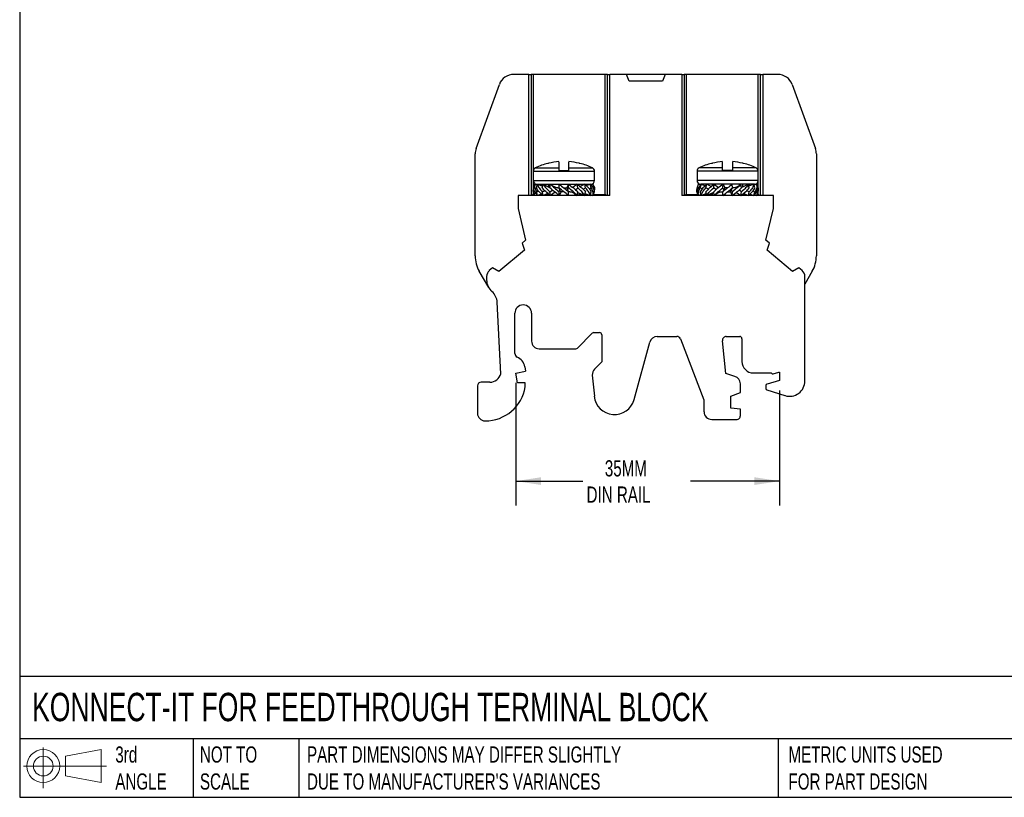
# Model space of a CAD drawing. Header units: millimetres. Extents: x 6 to 273, y 6 to 210.
# Tile 1 of 3: x 6 to 135, y 6 to 108. Entities that reach past the tile are written whole.
import ezdxf

# ---------------------------------------------------------------- set-up
doc = ezdxf.new("R2010")
doc.units = ezdxf.units.MM
doc.linetypes.add('SLD-Solid', pattern=[0])
doc.layers.add('DIMENSIONS', color=140, linetype='SLD-Solid', lineweight=25)
doc.layers.add('TEXT', color=140, linetype='SLD-Solid', lineweight=25)
doc.layers.add('SLD-DEFPOINTS', color=7, linetype='Continuous')
doc.styles.add('SLDTEXTSTYLE0', font='TXT', dxfattribs={"width": 0.7})
doc.dimstyles.new('SLDDIMSTYLE0', dxfattribs={"dimtxt": 2.158008, "dimasz": 3.302, "dimexe": 0, "dimexo": 0.0625, "dimgap": 0.539502, "dimtad": 0, "dimtih": 1, "dimtoh": 1, "dimdec": 1, "dimrnd": 1e-09, "dimzin": 12, "dimdsep": 46, "dimtxsty": 'SLDTEXTSTYLE0', "dimsah": 1, "dimcen": 0.09, "dimadec": 0, "dimazin": 3, "dimtfac": 1, "dimtdec": 1, "dimtofl": 0, "dimtmove": 0, "dimatfit": 3, "dimfxl": 0, "dimfrac": 2, "dimtolj": 1, "dimtzin": 12, "dimarcsym": 0})

# ---------------------------------------------------------------- blocks, each defined once
blk = doc.blocks.new('Block11')
at = {"color": 7, "linetype": 'SLD-Solid', "lineweight": 18}
for p, q in [((2.59, 5.31), (2.59, 0)), ((5.48, 4.17), (10.18, 5.03)), ((5.48, 1.6), (5.48, 4.17)), ((10.18, 5.03), (10.18, 0.73)), ((0, 2.88), (10.87, 2.88)), ((5.48, 1.6), (10.18, 0.73))]:
    blk.add_line(p, q, dxfattribs=at)
for radius in [2.15, 1.29]:
    blk.add_circle((2.59, 2.88), radius, dxfattribs=at)
blk = doc.blocks.new('Block12')
at = {"layer": 'SLD-DEFPOINTS'}
blk.add_blockref('Block11', (0, 0), dxfattribs=at)
blk = doc.blocks.new('_D')
at = {"layer": 'DIMENSIONS'}
for p, q in [((71.21, 60.51), (71.21, 44.49)), ((105.69, 59.52), (105.69, 44.49)), ((71.21, 47.66), (79.96, 47.66)), ((105.69, 47.66), (94.06, 47.66))]:
    blk.add_line(p, q, dxfattribs=at)
for points in [[(71.21, 47.66), (74.51, 47.16), (74.51, 48.17)], [(105.69, 47.66), (102.39, 48.17), (102.39, 47.16)]]:
    blk.add_solid(points, dxfattribs=at)
at = {"layer": 'DIMENSIONS', "char_height": 2.117, "attachment_point": 1, "style": 'SLDTEXTSTYLE0'}
for s, insert in [('35MM', (82.84, 50.39)), ('DIN RAIL', (80.45, 46.96))]:
    blk.add_mtext(s, dxfattribs=dict(at, insert=insert))

msp = doc.modelspace()

# ---------------------------------------------------------------- linework, layer by layer
for p, q in [((72.89, 100.8), (70.93, 100.8)), ((72.89, 84.99), (72.89, 100.8)), ((72.89, 100.8), (73.19, 100.8)), ((73.19, 100.8), (73.19, 84.99)), ((73.49, 100.8), (73.19, 100.8)), ((73.49, 100.8), (73.49, 85.93)), ((82.89, 100.8), (73.49, 100.8)), ((82.89, 85.1), (82.89, 100.8)), ((83.19, 100.8), (82.89, 100.8)), ((83.19, 84.99), (83.19, 100.8)), ((83.19, 100.8), (83.49, 100.8)), ((83.49, 84.99), (83.49, 100.8)), ((85.66, 100.8), (83.49, 100.8)), ((86.01, 99.9), (85.66, 100.8)), ((90.71, 100.8), (85.66, 100.8)), ((90.71, 100.8), (90.37, 99.9)), ((92.89, 100.8), (90.71, 100.8)), ((92.89, 100.8), (92.89, 84.99)), ((92.89, 100.8), (93.19, 100.8)), ((93.19, 100.8), (93.19, 84.99)), ((93.49, 100.8), (93.19, 100.8)), ((93.49, 100.8), (93.49, 85.1)), ((102.89, 100.8), (93.49, 100.8)), ((102.89, 85.93), (102.89, 100.8)), ((103.19, 100.8), (102.89, 100.8)), ((103.19, 84.99), (103.19, 100.8)), ((103.19, 100.8), (103.49, 100.8)), ((103.49, 100.8), (103.49, 84.99)), ((105.45, 100.8), (103.49, 100.8)), ((66.01, 91.13), (69.05, 99.48)), ((90.37, 99.9), (86.01, 99.9)), ((107.33, 99.48), (110.37, 91.13)), ((65.89, 77.08), (65.89, 90.44)), ((110.49, 90.44), (110.49, 77.08)), ((75.39, 89.18), (75.4, 89.17)), ((76.84, 89.4), (76.84, 88.59)), ((78.14, 88.59), (78.14, 89.4)), ((79.58, 89.17), (79.58, 89.18)), ((96.8, 89.17), (96.79, 89.18)), ((98.24, 88.59), (98.24, 89.4)), ((99.54, 89.4), (99.54, 88.59)), ((100.98, 89.18), (100.98, 89.17)), ((73.49, 88.14), (73.49, 86.94)), ((73.49, 88.14), (81.49, 88.14)), ((73.77, 88.59), (76.84, 88.59)), ((76.84, 88.24), (78.14, 88.24)), ((78.14, 88.59), (81.21, 88.59)), ((81.49, 86.94), (81.49, 88.14)), ((94.89, 88.14), (94.89, 86.94)), ((102.89, 88.14), (94.89, 88.14)), ((98.24, 88.59), (95.17, 88.59)), ((99.54, 88.24), (98.24, 88.24)), ((102.61, 88.59), (99.54, 88.59)), ((102.89, 86.94), (102.89, 88.14)), ((73.49, 86.94), (81.49, 86.94)), ((73.54, 85.97), (73.69, 86.44)), ((73.69, 86.44), (74.03, 86.33)), ((73.92, 85.97), (74.06, 86.44)), ((74.06, 86.44), (73.98, 86.35)), ((73.99, 86.44), (80.99, 86.44)), ((74.06, 86.44), (74.71, 86.2)), ((74.77, 86.44), (74.56, 86.26)), ((74.66, 85.97), (74.77, 86.44)), ((74.77, 86.44), (75.54, 86.08)), ((75.49, 86.44), (75.49, 86.11)), ((75.67, 85.97), (75.74, 86.44)), ((75.74, 86.44), (75.96, 86.28)), ((76.86, 85.97), (76.89, 86.44)), ((78.09, 86.44), (77.86, 85.97)), ((78.11, 85.97), (78.09, 86.44)), ((79.23, 86.44), (78.65, 86.02)), ((79.3, 85.97), (79.23, 86.44)), ((79.49, 86.25), (79.49, 86.44)), ((80.21, 86.44), (79.6, 86.16)), ((80.32, 85.97), (80.21, 86.44)), ((80.91, 86.44), (80.42, 86.26)), ((81.05, 85.97), (80.91, 86.44)), ((81.28, 86.44), (81, 86.35)), ((81.44, 85.97), (81.28, 86.44)), ((102.89, 86.94), (94.89, 86.94)), ((94.94, 85.97), (95.09, 86.44)), ((95.09, 86.44), (95.38, 86.35)), ((95.32, 85.97), (95.46, 86.44)), ((102.39, 86.44), (95.39, 86.44)), ((95.46, 86.44), (95.96, 86.26)), ((96.06, 85.97), (96.17, 86.44)), ((96.17, 86.44), (96.77, 86.16)), ((96.89, 86.44), (96.89, 86.25)), ((97.07, 85.97), (97.14, 86.44)), ((97.14, 86.44), (97.72, 86.02)), ((98.26, 85.97), (98.29, 86.44)), ((98.29, 86.44), (98.51, 85.97)), ((99.51, 85.97), (99.49, 86.44)), ((100.63, 86.44), (100.41, 86.28)), ((100.7, 85.97), (100.63, 86.44)), ((101.61, 86.44), (100.83, 86.08)), ((100.89, 86.11), (100.89, 86.44)), ((101.72, 85.97), (101.61, 86.44)), ((101.61, 86.44), (101.82, 86.26)), ((102.31, 86.44), (101.66, 86.2)), ((102.45, 85.97), (102.31, 86.44)), ((102.31, 86.44), (102.4, 86.35)), ((102.68, 86.44), (102.35, 86.33)), ((102.84, 85.97), (102.68, 86.44)), ((71.49, 84.99), (71.49, 83.29)), ((83.49, 84.99), (71.49, 84.99)), ((73.38, 84.99), (73.49, 85.1)), ((73.49, 85.78), (73.49, 85.71)), ((73.49, 85.51), (73.49, 85.1)), ((73.49, 85.1), (73.63, 85.1)), ((73.54, 85.47), (73.67, 85.51)), ((73.68, 84.99), (73.54, 85.47)), ((73.98, 85.08), (73.68, 84.99)), ((73.92, 85.47), (74.18, 85.56)), ((74.06, 84.99), (73.92, 85.47)), ((74.56, 85.17), (74.06, 84.99)), ((74.36, 85.1), (74.64, 85.1)), ((74.66, 85.47), (74.99, 85.61)), ((74.76, 84.99), (74.66, 85.47)), ((75.38, 85.26), (74.76, 84.99)), ((75.01, 85.1), (75.49, 85.1)), ((75.49, 85.18), (75.49, 84.99)), ((75.68, 86.03), (75.54, 86.08)), ((75.67, 85.47), (75.99, 85.69)), ((75.74, 84.99), (75.67, 85.47)), ((76.34, 85.4), (75.74, 84.99)), ((76.86, 85.98), (76.8, 85.98)), ((76.98, 85.71), (76.86, 85.97)), ((76.86, 85.47), (76.98, 85.71)), ((76.88, 84.99), (76.86, 85.47)), ((77.12, 85.47), (76.88, 84.99)), ((77.1, 85.47), (76.98, 85.71)), ((77.12, 85.47), (77.1, 85.47)), ((77.15, 85.47), (77.12, 85.47)), ((77.48, 85.48), (77.49, 85.47)), ((77.82, 85.97), (77.86, 85.97)), ((77.99, 85.71), (77.86, 85.97)), ((77.99, 85.71), (78.11, 85.97)), ((78.11, 85.47), (77.99, 85.71)), ((78.09, 84.99), (78.11, 85.47)), ((78.93, 85.2), (79.24, 84.99)), ((78.99, 85.74), (79.3, 85.97)), ((79.24, 84.99), (79.3, 85.47)), ((79.29, 85.39), (79.33, 85.38)), ((79.33, 85.38), (80.21, 84.99)), ((79.49, 84.99), (79.49, 85.31)), ((79.49, 85.18), (79.59, 85.26)), ((79.49, 85.1), (79.97, 85.1)), ((79.99, 85.82), (80.32, 85.97)), ((80.21, 84.99), (80.32, 85.47)), ((80.21, 84.99), (80.41, 85.17)), ((80.26, 85.22), (80.92, 84.99)), ((80.33, 85.1), (80.61, 85.1)), ((80.8, 85.87), (81.05, 85.97)), ((80.92, 84.99), (81.05, 85.47)), ((80.92, 84.99), (81, 85.08)), ((80.95, 85.1), (81.29, 84.99)), ((81.29, 84.99), (81.44, 85.47)), ((81.31, 85.92), (81.44, 85.97)), ((81.34, 85.1), (82.89, 85.1)), ((82.89, 85.1), (82.99, 84.99)), ((104.89, 84.99), (92.89, 84.99)), ((93.38, 84.99), (93.49, 85.1)), ((93.49, 85.1), (95.03, 85.1)), ((95.06, 85.92), (94.94, 85.97)), ((95.08, 84.99), (94.94, 85.47)), ((95.43, 85.1), (95.08, 84.99)), ((95.58, 85.87), (95.32, 85.97)), ((95.46, 84.99), (95.32, 85.47)), ((95.46, 84.99), (95.38, 85.08)), ((96.11, 85.22), (95.46, 84.99)), ((95.76, 85.1), (96.04, 85.1)), ((96.16, 84.99), (95.96, 85.17)), ((96.38, 85.82), (96.06, 85.97)), ((96.16, 84.99), (96.06, 85.47)), ((97.04, 85.38), (96.16, 84.99)), ((96.41, 85.1), (96.89, 85.1)), ((96.89, 85.18), (96.78, 85.26)), ((96.89, 85.31), (96.89, 84.99)), ((97.04, 85.38), (97.08, 85.39)), ((97.38, 85.74), (97.07, 85.97)), ((97.14, 84.99), (97.07, 85.47)), ((97.45, 85.2), (97.14, 84.99)), ((98.38, 85.71), (98.26, 85.97)), ((98.26, 85.47), (98.38, 85.71)), ((98.28, 84.99), (98.26, 85.47)), ((98.38, 85.71), (98.51, 85.97)), ((98.55, 85.97), (98.51, 85.97)), ((98.89, 85.47), (98.9, 85.48)), ((99.22, 85.47), (99.25, 85.47)), ((99.25, 85.47), (99.49, 84.99)), ((99.25, 85.47), (99.28, 85.47)), ((99.28, 85.47), (99.39, 85.71)), ((99.39, 85.71), (99.51, 85.97)), ((99.51, 85.47), (99.39, 85.71)), ((99.49, 84.99), (99.51, 85.47)), ((99.58, 85.98), (99.51, 85.98)), ((100.03, 85.4), (100.64, 84.99)), ((100.7, 85.47), (100.38, 85.69)), ((100.64, 84.99), (100.7, 85.47)), ((100.83, 86.08), (100.69, 86.03)), ((100.89, 84.99), (100.89, 85.18)), ((100.89, 85.1), (101.37, 85.1)), ((100.99, 85.26), (101.61, 84.99)), ((101.72, 85.47), (101.39, 85.61)), ((101.61, 84.99), (101.72, 85.47)), ((101.73, 85.1), (102.01, 85.1)), ((101.81, 85.17), (102.32, 84.99)), ((102.45, 85.47), (102.19, 85.56)), ((102.32, 84.99), (102.45, 85.47)), ((102.4, 85.08), (102.69, 84.99)), ((102.69, 84.99), (102.84, 85.47)), ((102.84, 85.47), (102.71, 85.51)), ((102.74, 85.1), (102.89, 85.1)), ((102.89, 85.71), (102.89, 85.78)), ((102.89, 85.1), (102.89, 85.51)), ((102.89, 85.1), (102.99, 84.99)), ((104.89, 83.29), (104.89, 84.99)), ((71.49, 83.29), (72.49, 79.15)), ((103.89, 79.15), (104.89, 83.29)), ((72.49, 79.15), (72.02, 78.76)), ((72.02, 78.76), (72.33, 77.85)), ((104.35, 78.76), (103.89, 79.15)), ((104.04, 77.85), (104.35, 78.76)), ((72.33, 77.85), (68.99, 75.04)), ((107.38, 75.04), (104.04, 77.85)), ((67.66, 72.95), (66.42, 75.08)), ((68.15, 75.51), (67.74, 75.17)), ((68.99, 75.04), (68.15, 75.51)), ((108.22, 75.51), (107.38, 75.04)), ((108.63, 75.17), (108.22, 75.51)), ((109.95, 75.08), (108.99, 73.41)), ((67.39, 74.4), (67.39, 73.95)), ((108.99, 60.74), (108.99, 74.4)), ((69.25, 61.68), (68.77, 71.03)), ((71.09, 64.33), (71.09, 69.59)), ((73.26, 69.59), (73.26, 65.96)), ((79.27, 65.05), (81.2, 66.98)), ((81.41, 67.07), (82.14, 67.07)), ((82.44, 66.77), (82.44, 63.25)), ((86.66, 58.31), (88.72, 65.83)), ((89.69, 66.56), (92.25, 66.56)), ((92.72, 66.25), (95.8, 58.28)), ((98.65, 61.71), (98.21, 66.01)), ((98.72, 66.56), (100.47, 66.56)), ((100.77, 66.26), (100.77, 63.29)), ((74.26, 64.96), (79.05, 64.96)), ((82.44, 63.25), (81.49, 62.3)), ((71.21, 61.78), (72.49, 62.01)), ((71.43, 60.49), (71.21, 61.78)), ((72.38, 62.6), (72.49, 62.01)), ((102.27, 61.79), (104.61, 61.79)), ((104.84, 61.69), (105.59, 61.89)), ((105.59, 61.89), (105.69, 61.89)), ((105.69, 61.89), (105.69, 60.79)), ((67.81, 60.59), (66.69, 60.59)), ((81.2, 61.49), (81.47, 58.76)), ((99.85, 61.35), (98.65, 61.71)), ((105.69, 60.79), (104.04, 60.35)), ((66.19, 60.09), (66.19, 56.53)), ((72.43, 60.49), (71.43, 60.49)), ((72.43, 59.99), (72.43, 60.49)), ((99.31, 58.78), (100.57, 59.24)), ((100.57, 59.24), (100.57, 60.39)), ((103.89, 60.16), (103.89, 59.76)), ((104.03, 59.57), (106.39, 58.83)), ((95.8, 58.28), (95.8, 56.72)), ((99.31, 57.18), (99.31, 58.78)), ((100.57, 57.07), (99.31, 57.18)), ((100.57, 56.22), (100.57, 57.07)), ((96.81, 55.72), (100.06, 55.72))]:
    msp.add_line(p, q)
for centre, radius, start, end in [((70.93, 98.8), 2, 90, 160), ((105.45, 98.8), 2, 20, 90), ((67.89, 90.44), 2, 160, 180), ((108.49, 90.44), 2, 0, 20), ((77.49, 80.94), 8.5, 104.2644, 115.9445), ((77.49, 80.92), 8.51, 103.4828, 104.2024), ((77.49, 80.94), 8.49, 94.3933, 103.5241), ((77.49, 80.94), 8.49, 76.4759, 85.6067), ((77.49, 80.92), 8.51, 75.7976, 76.5172), ((77.49, 80.94), 8.5, 64.0555, 75.7356), ((98.89, 80.94), 8.5, 104.2644, 115.9445), ((98.89, 80.92), 8.51, 103.4828, 104.2024), ((98.89, 80.94), 8.49, 94.3933, 103.5241), ((98.89, 80.94), 8.49, 76.4759, 85.6067), ((98.89, 80.92), 8.51, 75.7976, 76.5172), ((98.89, 80.94), 8.5, 64.0555, 75.7356), ((73.99, 88.14), 0.5, 115.9445, 180), ((80.99, 88.14), 0.5, 360, 64.0555), ((95.39, 88.14), 0.5, 115.9445, 180), ((102.39, 88.14), 0.5, 360, 64.0555), ((73.99, 86.94), 0.5, 180, 270), ((80.99, 86.94), 0.5, 270, 0), ((95.39, 86.94), 0.5, 180, 270), ((102.39, 86.94), 0.5, 270, 0), ((69.89, 77.08), 4, 180, 210), ((106.49, 77.08), 4, 330, 0), ((68.39, 74.4), 1, 130.0001, 180), ((107.99, 74.4), 1, 0, 49.9999), ((69.39, 73.95), 2, 180, 229.1869), ((66.77, 70.92), 2, 2.9575, 49.1869), ((72.17, 69.59), 1.09, 0, 180), ((81.41, 66.77), 0.3, 90, 134.9999), ((82.14, 66.77), 0.3, 0, 90), ((74.26, 65.96), 1, 180, 270), ((89.69, 65.56), 1, 90, 164.6612), ((92.25, 66.06), 0.5, 21.1871, 90), ((98.72, 66.06), 0.506, 90, 185.7627), ((100.47, 66.26), 0.3, 359.9999, 90.0001), ((79.05, 65.26), 0.3, 269.9999, 314.9999), ((71.59, 64.33), 0.5, 180, 246.0476), ((70.68, 62.3), 1.72, 10, 66.0476), ((102.27, 63.29), 1.5, 180, 270), ((82.2, 61.59), 1, 134.9999, 185.5496), ((104.79, 61.88), 0.2, 207.611, 285.0005), ((66.69, 60.09), 0.5, 90, 180), ((67.81, 62.09), 1.5, 270, 344.2967), ((99.56, 60.39), 1, 0, 73.1679), ((106.99, 60.74), 2, 252.7661, 0), ((67.18, 60.85), 5.33, 270.1331, 350.6764), ((104.09, 60.16), 0.2, 105.0001, 179.9997), ((104.09, 59.76), 0.2, 180, 252.7659), ((84.1, 59.01), 2.65, 185.5496, 344.6611), ((96.81, 56.72), 1, 180, 270), ((67.19, 56.53), 1, 180, 270.1331), ((100.06, 56.22), 0.502, 270, 0.0001)]:
    msp.add_arc(centre, radius, start, end)
for points in [[(76.84, 88.59), (76.84, 88.52), (76.84, 88.39), (76.84, 88.24)], [(78.14, 88.24), (78.14, 88.39), (78.14, 88.52), (78.14, 88.59)], [(98.24, 88.24), (98.24, 88.39), (98.24, 88.52), (98.24, 88.59)], [(99.54, 88.59), (99.54, 88.52), (99.54, 88.39), (99.54, 88.24)]]:
    msp.add_open_spline(points, degree=3)
for points, knots in [([(73.69, 86.44), (73.6, 86.29), (73.42, 85.97), (73.5, 85.64), (73.54, 85.47)], [0, 0, 0, 0, 0.496977, 1, 1, 1, 1]), ([(73.69, 86.44), (73.67, 86.29), (73.62, 85.97), (73.82, 85.64), (73.92, 85.47)], [0, 0, 0, 0, 0.496977, 1, 1, 1, 1]), ([(74.06, 86.44), (74.11, 86.29), (74.2, 85.97), (74.5, 85.64), (74.66, 85.47)], [0, 0, 0, 0, 0.496977, 1, 1, 1, 1]), ([(74.77, 86.44), (74.88, 86.29), (75.1, 85.97), (75.48, 85.64), (75.67, 85.47)], [0, 0, 0, 0, 0.496977, 1, 1, 1, 1]), ([(75.49, 86.25), (75.45, 86.23), (75.41, 86.2), (75.38, 86.17), (75.37, 86.16)], [0, 0, 0, 0, 0.845038, 1, 1, 1, 1]), ([(75.74, 86.44), (75.9, 86.29), (76.23, 85.97), (76.65, 85.64), (76.86, 85.47)], [0, 0, 0, 0, 0.496977, 1, 1, 1, 1]), ([(76.7, 85.98), (76.64, 85.98), (76.53, 85.99), (76.34, 86.05), (76.15, 86.15), (76.03, 86.24), (75.96, 86.28)], [0, 0, 0, 0, 0.266894, 0.513638, 0.754409, 1, 1, 1, 1]), ([(76.89, 86.44), (77.09, 86.29), (77.49, 85.97), (77.9, 85.64), (78.11, 85.47)], [0, 0, 0, 0, 0.496977, 1, 1, 1, 1]), ([(78.09, 86.44), (78.31, 86.29), (78.74, 85.97), (79.12, 85.64), (79.3, 85.47)], [0, 0, 0, 0, 0.496977, 1, 1, 1, 1]), ([(79.23, 86.44), (79.45, 86.29), (79.87, 85.97), (80.17, 85.64), (80.32, 85.47)], [0, 0, 0, 0, 0.496977, 1, 1, 1, 1]), ([(80.21, 86.44), (80.39, 86.29), (80.77, 85.97), (80.96, 85.64), (81.05, 85.47)], [0, 0, 0, 0, 0.496977, 1, 1, 1, 1]), ([(80.91, 86.44), (81.06, 86.29), (81.35, 85.97), (81.41, 85.64), (81.44, 85.47)], [0, 0, 0, 0, 0.496977, 1, 1, 1, 1]), ([(81.28, 86.44), (81.33, 86.35), (81.43, 86.18), (81.51, 85.94), (81.49, 85.8), (81.49, 85.74)], [0, 0, 0, 0, 0.389808, 0.771543, 1, 1, 1, 1]), ([(95.09, 86.44), (95.04, 86.35), (94.94, 86.18), (94.87, 85.94), (94.88, 85.8), (94.89, 85.74)], [0, 0, 0, 0, 0.389808, 0.771543, 1, 1, 1, 1]), ([(95.46, 86.44), (95.32, 86.29), (95.02, 85.97), (94.97, 85.64), (94.94, 85.47)], [0, 0, 0, 0, 0.496977, 1, 1, 1, 1]), ([(96.17, 86.44), (95.98, 86.29), (95.6, 85.97), (95.42, 85.64), (95.32, 85.47)], [0, 0, 0, 0, 0.496977, 1, 1, 1, 1]), ([(97.14, 86.44), (96.93, 86.29), (96.5, 85.97), (96.21, 85.64), (96.06, 85.47)], [0, 0, 0, 0, 0.496977, 1, 1, 1, 1]), ([(98.29, 86.44), (98.07, 86.29), (97.63, 85.97), (97.26, 85.64), (97.07, 85.47)], [0, 0, 0, 0, 0.496977, 1, 1, 1, 1]), ([(99.49, 86.44), (99.29, 86.29), (98.89, 85.97), (98.47, 85.64), (98.26, 85.47)], [0, 0, 0, 0, 0.496977, 1, 1, 1, 1]), ([(100.63, 86.44), (100.47, 86.29), (100.14, 85.97), (99.72, 85.64), (99.51, 85.47)], [0, 0, 0, 0, 0.496977, 1, 1, 1, 1]), ([(100.41, 86.28), (100.35, 86.24), (100.22, 86.15), (100.03, 86.05), (99.84, 85.99), (99.73, 85.98), (99.68, 85.98)], [0, 0, 0, 0, 0.245591, 0.486362, 0.733106, 1, 1, 1, 1]), ([(101.61, 86.44), (101.5, 86.29), (101.28, 85.97), (100.9, 85.64), (100.7, 85.47)], [0, 0, 0, 0, 0.496977, 1, 1, 1, 1]), ([(100.89, 86.25), (100.92, 86.23), (100.96, 86.2), (101, 86.17), (101, 86.16)], [0, 0, 0, 0, 0.845038, 1, 1, 1, 1]), ([(102.31, 86.44), (102.27, 86.29), (102.18, 85.97), (101.87, 85.64), (101.72, 85.47)], [0, 0, 0, 0, 0.496977, 1, 1, 1, 1]), ([(102.68, 86.44), (102.71, 86.29), (102.75, 85.97), (102.55, 85.64), (102.45, 85.47)], [0, 0, 0, 0, 0.496977, 1, 1, 1, 1]), ([(102.68, 86.44), (102.77, 86.29), (102.95, 85.97), (102.88, 85.64), (102.84, 85.47)], [0, 0, 0, 0, 0.496977, 1, 1, 1, 1]), ([(73.68, 84.99), (73.64, 85.08), (73.54, 85.26), (73.46, 85.52), (73.48, 85.68), (73.49, 85.74)], [0, 0, 0, 0, 0.381501, 0.745645, 1, 1, 1, 1]), ([(74.06, 84.99), (73.91, 85.16), (73.61, 85.49), (73.56, 85.81), (73.54, 85.97)], [0, 0, 0, 0, 0.503023, 1, 1, 1, 1]), ([(74.76, 84.99), (74.57, 85.16), (74.18, 85.49), (74.01, 85.81), (73.92, 85.97)], [0, 0, 0, 0, 0.503023, 1, 1, 1, 1]), ([(75.74, 84.99), (75.52, 85.16), (75.08, 85.49), (74.8, 85.81), (74.66, 85.97)], [0, 0, 0, 0, 0.503023, 1, 1, 1, 1]), ([(76.88, 84.99), (76.66, 85.16), (76.21, 85.49), (75.85, 85.81), (75.67, 85.97)], [0, 0, 0, 0, 0.503023, 1, 1, 1, 1]), ([(76.7, 85.98), (76.72, 85.98), (76.77, 85.98), (76.82, 85.98), (76.86, 85.97)], [0, 0, 0, 0, 0.341242, 1, 1, 1, 1]), ([(78.09, 84.99), (77.88, 85.16), (77.46, 85.49), (77.06, 85.81), (76.86, 85.97)], [0, 0, 0, 0, 0.503023, 1, 1, 1, 1]), ([(77.47, 85.48), (77.45, 85.48), (77.39, 85.48), (77.26, 85.47), (77.15, 85.47), (77.1, 85.47)], [0, 0, 0, 0, 0.135282, 0.563024, 1, 1, 1, 1]), ([(77.48, 85.47), (77.44, 85.47), (77.33, 85.48), (77.22, 85.47), (77.15, 85.47)], [0, 0, 0, 0, 0.335864, 1, 1, 1, 1]), ([(77.47, 85.98), (77.49, 85.98), (77.56, 85.98), (77.7, 85.97), (77.81, 85.97), (77.86, 85.97)], [0, 0, 0, 0, 0.127842, 0.548099, 1, 1, 1, 1]), ([(79.24, 84.99), (79.06, 85.16), (78.72, 85.49), (78.31, 85.81), (78.11, 85.97)], [0, 0, 0, 0, 0.503023, 1, 1, 1, 1]), ([(78.25, 85.48), (78.23, 85.48), (78.19, 85.48), (78.14, 85.48), (78.11, 85.47)], [0, 0, 0, 0, 0.385515, 1, 1, 1, 1]), ([(78.28, 85.47), (78.27, 85.47), (78.21, 85.48), (78.16, 85.47), (78.11, 85.47)], [0, 0, 0, 0, 0.197018, 1, 1, 1, 1]), ([(78.25, 85.48), (78.3, 85.47), (78.4, 85.47), (78.63, 85.39), (78.8, 85.28), (78.93, 85.2)], [0, 0, 0, 0, 0.23511, 0.472139, 1, 1, 1, 1]), ([(80.21, 84.99), (80.09, 85.16), (79.86, 85.49), (79.49, 85.81), (79.3, 85.97)], [0, 0, 0, 0, 0.503023, 1, 1, 1, 1]), ([(80.92, 84.99), (80.87, 85.16), (80.76, 85.49), (80.46, 85.81), (80.32, 85.97)], [0, 0, 0, 0, 0.503023, 1, 1, 1, 1]), ([(81.29, 84.99), (81.31, 85.16), (81.35, 85.49), (81.15, 85.81), (81.05, 85.97)], [0, 0, 0, 0, 0.503023, 1, 1, 1, 1]), ([(81.29, 84.99), (81.38, 85.16), (81.55, 85.49), (81.48, 85.81), (81.44, 85.97)], [0, 0, 0, 0, 0.503023, 1, 1, 1, 1]), ([(95.08, 84.99), (95, 85.16), (94.82, 85.49), (94.9, 85.81), (94.94, 85.97)], [0, 0, 0, 0, 0.503023, 1, 1, 1, 1]), ([(95.08, 84.99), (95.06, 85.16), (95.03, 85.49), (95.22, 85.81), (95.32, 85.97)], [0, 0, 0, 0, 0.503023, 1, 1, 1, 1]), ([(95.46, 84.99), (95.51, 85.16), (95.61, 85.49), (95.91, 85.81), (96.06, 85.97)], [0, 0, 0, 0, 0.503023, 1, 1, 1, 1]), ([(96.16, 84.99), (96.28, 85.16), (96.52, 85.49), (96.89, 85.81), (97.07, 85.97)], [0, 0, 0, 0, 0.503023, 1, 1, 1, 1]), ([(97.14, 84.99), (97.31, 85.16), (97.65, 85.49), (98.06, 85.81), (98.26, 85.97)], [0, 0, 0, 0, 0.503023, 1, 1, 1, 1]), ([(97.45, 85.2), (97.57, 85.28), (97.75, 85.39), (97.98, 85.47), (98.08, 85.47), (98.13, 85.48)], [0, 0, 0, 0, 0.527861, 0.7648901, 1, 1, 1, 1]), ([(98.09, 85.47), (98.11, 85.47), (98.16, 85.48), (98.22, 85.47), (98.27, 85.47)], [0, 0, 0, 0, 0.197018, 1, 1, 1, 1]), ([(98.13, 85.48), (98.14, 85.48), (98.18, 85.48), (98.23, 85.48), (98.27, 85.47)], [0, 0, 0, 0, 0.385515, 1, 1, 1, 1]), ([(98.28, 84.99), (98.5, 85.16), (98.91, 85.49), (99.31, 85.81), (99.51, 85.97)], [0, 0, 0, 0, 0.503023, 1, 1, 1, 1]), ([(98.9, 85.98), (98.89, 85.98), (98.81, 85.98), (98.68, 85.97), (98.57, 85.97), (98.51, 85.97)], [0, 0, 0, 0, 0.127842, 0.548099, 1, 1, 1, 1]), ([(98.89, 85.47), (98.93, 85.47), (99.04, 85.48), (99.15, 85.47), (99.22, 85.47)], [0, 0, 0, 0, 0.335864, 1, 1, 1, 1]), ([(98.9, 85.48), (98.92, 85.48), (98.99, 85.48), (99.12, 85.47), (99.22, 85.47), (99.28, 85.47)], [0, 0, 0, 0, 0.135282, 0.563024, 1, 1, 1, 1]), ([(99.49, 84.99), (99.72, 85.16), (100.17, 85.49), (100.53, 85.81), (100.7, 85.97)], [0, 0, 0, 0, 0.503023, 1, 1, 1, 1]), ([(99.68, 85.98), (99.66, 85.98), (99.61, 85.98), (99.55, 85.98), (99.51, 85.97)], [0, 0, 0, 0, 0.3412421, 1, 1, 1, 1]), ([(100.64, 84.99), (100.86, 85.16), (101.3, 85.49), (101.58, 85.81), (101.72, 85.97)], [0, 0, 0, 0, 0.503023, 1, 1, 1, 1]), ([(101.61, 84.99), (101.81, 85.16), (102.19, 85.49), (102.37, 85.81), (102.45, 85.97)], [0, 0, 0, 0, 0.503023, 1, 1, 1, 1]), ([(102.32, 84.99), (102.47, 85.16), (102.76, 85.49), (102.81, 85.81), (102.84, 85.97)], [0, 0, 0, 0, 0.503023, 1, 1, 1, 1]), ([(102.69, 84.99), (102.74, 85.08), (102.83, 85.26), (102.91, 85.52), (102.89, 85.68), (102.89, 85.74)], [0, 0, 0, 0, 0.381501, 0.745645, 1, 1, 1, 1])]:
    msp.add_open_spline(points, degree=3, knots=knots)
at = {"layer": 'TEXT'}
for p, q in [((6.35, 209.55), (6.35, 6.35)), ((273.05, 22.13), (6.35, 22.13)), ((273.05, 13.97), (6.35, 13.97)), ((29.04, 13.97), (29.04, 6.35)), ((42.84, 13.97), (42.84, 6.35)), ((105.48, 13.97), (105.48, 6.35)), ((6.35, 6.35), (273.05, 6.35))]:
    msp.add_line(p, q, dxfattribs=at)

# ---------------------------------------------------------------- block references
at = {"layer": 'SLD-DEFPOINTS'}
msp.add_blockref('Block12', (6.84, 7.55), dxfattribs=at)

# ---------------------------------------------------------------- texts
at = {"layer": 'TEXT', "attachment_point": 1, "style": 'SLDTEXTSTYLE0'}
for s, insert, char_height in [('KONNECT-IT FOR FEEDTHROUGH TERMINAL BLOCK', (7.97, 20), 3.7042), ('3rd^JANGLE', (18.85, 13), 2.117), ('NOT TO^JSCALE', (29.91, 13), 2.1167), ("PART DIMENSIONS MAY DIFFER SLIGHTLY ^JDUE TO MANUFACTURER'S VARIANCES", (43.91, 13), 2.1167), ('METRIC UNITS USED ^JFOR PART DESIGN', (106.85, 13), 2.1167)]:
    msp.add_mtext(s, dxfattribs=dict(at, insert=insert, char_height=char_height))

# ---------------------------------------------------------------- dimensions: what is measured, and where the dimension line sits
at = {"layer": 'DIMENSIONS'}
dim = msp.add_linear_dim(base=(71.21, 47.66), p1=(105.69, 60.79), p2=(71.21, 61.78), text='35MM\\PDIN RAIL', dimstyle='SLDDIMSTYLE0', dxfattribs=at)
dim.commit()
dim.dimension.update_dxf_attribs({"geometry": '_D', "text_midpoint": (87.01, 47.66), "dimtype": 160})

doc.saveas('drawing.dxf')
